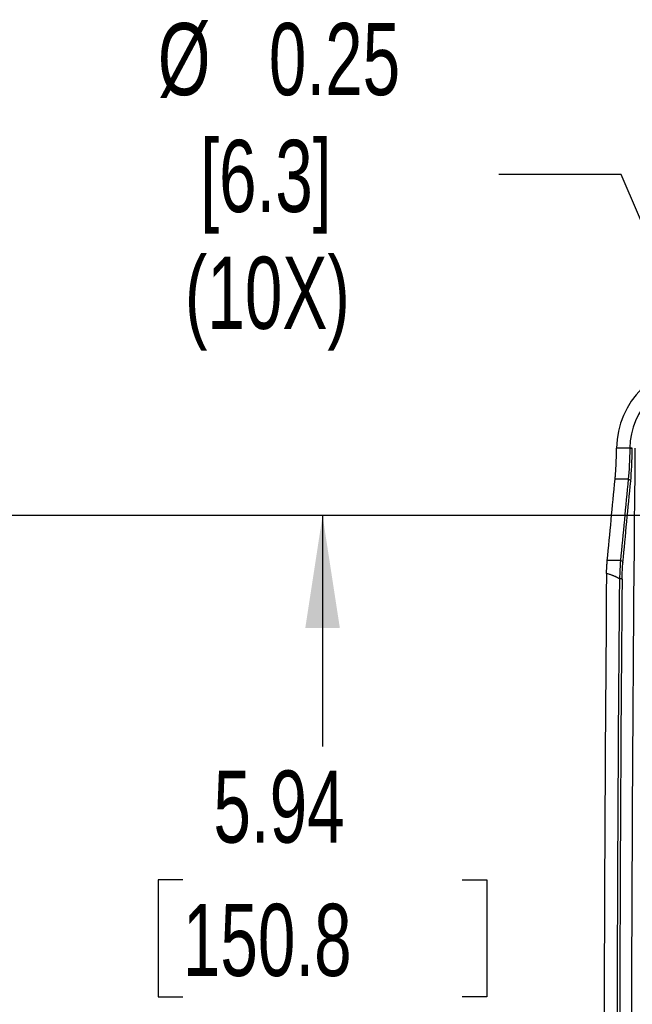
# Model space of a CAD drawing. Header units: inches. Extents: x 1.7 to 75.2, y 1.7 to 57.7.
# Tile 18 of 27: x 43.8 to 48.8, y 24.5 to 32.5. Entities that reach past the tile are written whole.
import ezdxf

# ---------------------------------------------------------------- set-up
doc = ezdxf.new("R2010")
doc.units = ezdxf.units.IN
doc.header["$LTSCALE"] = 7
doc.header["$MEASUREMENT"] = 0
doc.layers.add('DIMENSIONS', color=140, linetype='Continuous', lineweight=25)
doc.styles.add('SLDTEXTSTYLE0', font='TXT', dxfattribs={"width": 0.7})
doc.dimstyles.new('SLDDIMSTYLE0', dxfattribs={"dimtxt": 0.594727, "dimasz": 0.91, "dimexe": 0, "dimexo": 0.0625, "dimgap": 0.148682, "dimtad": 0, "dimtih": 1, "dimtoh": 1, "dimrnd": 1e-09, "dimzin": 12, "dimdsep": 46, "dimtxsty": 'SLDTEXTSTYLE0', "dimsah": 1, "dimcen": 0.09, "dimadec": 0, "dimazin": 3, "dimtfac": 1, "dimtofl": 0, "dimtmove": 0, "dimatfit": 3, "dimfxl": 0, "dimfrac": 2, "dimtolj": 1, "dimtzin": 12, "dimarcsym": 0})
doc.dimstyles.new('SLDDIMSTYLE5', dxfattribs={"dimtxt": 0.594727, "dimasz": 0.91, "dimexe": 0, "dimexo": 0.0625, "dimgap": 0.148682, "dimtad": 0, "dimtih": 1, "dimtoh": 1, "dimrnd": 1e-09, "dimzin": 12, "dimdsep": 46, "dimtxsty": 'SLDTEXTSTYLE0', "dimsah": 1, "dimcen": 0, "dimadec": 0, "dimazin": 3, "dimtfac": 1, "dimtofl": 0, "dimtmove": 0, "dimatfit": 3, "dimfxl": 0, "dimfrac": 2, "dimtolj": 1, "dimtzin": 12, "dimarcsym": 0})

# ---------------------------------------------------------------- blocks, each defined once
blk = doc.blocks.new('_D_13')
at = {"layer": 'DIMENSIONS'}
for p, q in [((49.315, 28.4782), (45.3787, 28.4782)), ((46.2537, 28.4782), (46.2537, 26.6093)), ((45.1227, 25.531), (44.923, 25.531)), ((44.923, 25.531), (44.923, 24.5858)), ((47.3847, 25.531), (47.5844, 25.531)), ((47.5844, 25.531), (47.5844, 24.5858)), ((44.923, 24.5858), (45.1227, 24.5858)), ((47.5844, 24.5858), (47.3847, 24.5858)), ((46.2537, 22.5407), (46.2537, 24.4526)), ((49.215, 22.5407), (45.3787, 22.5407))]:
    blk.add_line(p, q, dxfattribs=at)
for points in [[(46.2537, 28.4782), (46.1137, 27.5682), (46.3937, 27.5682)], [(46.2537, 22.5407), (46.3937, 23.4507), (46.1137, 23.4507)]]:
    blk.add_solid(points, dxfattribs=at)
at = {"layer": 'DIMENSIONS', "char_height": 0.58333, "attachment_point": 1, "style": 'SLDTEXTSTYLE0'}
for s, insert in [('5.94', (45.3701, 26.4161)), ('150.8', (45.1227, 25.3377))]:
    blk.add_mtext(s, dxfattribs=dict(at, insert=insert))
blk = doc.blocks.new('_D_14')
at = {"layer": 'DIMENSIONS'}
for p, q in [((49.215, 28.4782), (42.4845, 28.4782)), ((43.3595, 28.4782), (43.3595, 23.611)), ((42.2285, 22.5326), (42.0287, 22.5326)), ((42.0287, 22.5326), (42.0287, 21.5874)), ((44.4905, 22.5326), (44.6902, 22.5326)), ((44.6902, 22.5326), (44.6902, 21.5874)), ((42.0287, 21.5874), (42.2285, 21.5874)), ((44.6902, 21.5874), (44.4905, 21.5874)), ((43.3595, 16.6032), (43.3595, 21.4543)), ((49.215, 16.6032), (42.4845, 16.6032))]:
    blk.add_line(p, q, dxfattribs=at)
for points in [[(43.3595, 28.4782), (43.2195, 27.5682), (43.4995, 27.5682)], [(43.3595, 16.6032), (43.4995, 17.5132), (43.2195, 17.5132)]]:
    blk.add_solid(points, dxfattribs=at)
at = {"layer": 'DIMENSIONS', "char_height": 0.58333, "attachment_point": 1, "style": 'SLDTEXTSTYLE0'}
for s, insert in [('11.88', (42.2285, 23.4177)), ('301.6', (42.2285, 22.3394))]:
    blk.add_mtext(s, dxfattribs=dict(at, insert=insert))
blk = doc.blocks.new('_D_19')
at = {"layer": 'DIMENSIONS'}
for p, q in [((48.6698, 31.2379), (47.6807, 31.2379)), ((49.8131, 28.5701), (48.6698, 31.2379))]:
    blk.add_line(p, q, dxfattribs=at)
blk.add_solid([(49.8131, 28.5701), (49.5833, 29.4617), (49.326, 29.3514)], dxfattribs=at)
at = {"layer": 'DIMENSIONS', "char_height": 0.58333, "attachment_point": 1, "style": 'SLDTEXTSTYLE0'}
for s, insert in [('%%c', (44.9211, 32.4625)), ('0.25', (45.819, 32.4625)), ('[6.3]', (45.2642, 31.5172)), ('(10X)', (45.1394, 30.572))]:
    blk.add_mtext(s, dxfattribs=dict(at, insert=insert))

msp = doc.modelspace()

# ---------------------------------------------------------------- linework, layer by layer
for p, q in [((48.6335, 29.0231), (48.6336, 29.0245)), ((48.7407, 29.0231), (48.6335, 29.0231)), ((48.7407, 29.0235), (48.7606, 29.0233)), ((48.7606, 29.0222), (48.7606, 29.0233)), ((48.7278, 28.7723), (48.6213, 28.7723)), ((48.6644, 28.1139), (48.5579, 28.1139))]:
    msp.add_line(p, q)
for centre, radius, start, end in [((49.3206, 29.0179), 0.6871, 90.51014, 179.45093), ((49.3206, 29.0179), 0.5799, 90.51014, 179.47045), ((725.1936, 22.5407), 676.4428, 179.4509259, 180.5490741), ((725.1936, 22.5407), 676.6641, 179.5368759, 180.4631241), ((725.1936, 22.5407), 676.5595, 179.5404906, 180.4595094), ((725.1936, 22.5407), 676.5379, 179.5406443, 180.4593557)]:
    msp.add_arc(centre, radius, start, end)
for points, knots in [([(48.6213, 28.7723), (48.6216, 28.7753), (48.6221, 28.7814), (48.623, 28.7908), (48.6238, 28.8005), (48.6246, 28.8104), (48.6253, 28.8206), (48.626, 28.831), (48.6267, 28.8416), (48.6274, 28.8525), (48.6281, 28.8637), (48.6287, 28.8751), (48.6294, 28.8899), (48.6303, 28.9083), (48.6312, 28.9304), (48.6319, 28.9529), (48.6326, 28.9759), (48.6331, 28.9993), (48.6334, 29.0151), (48.6335, 29.0231)], [0, 0, 0, 0, 0.045442, 0.090703, 0.13583, 0.180871, 0.225875, 0.27089, 0.315965, 0.361148, 0.406487, 0.45203, 0.497824, 0.581373, 0.664566, 0.747715, 0.831132, 0.915126, 1, 1, 1, 1]), ([(48.7606, 29.0222), (48.7605, 29.0223), (48.7603, 29.0224), (48.7594, 29.0225), (48.7584, 29.0226), (48.7571, 29.0227), (48.7557, 29.0228), (48.7542, 29.0229), (48.7526, 29.0229), (48.751, 29.023), (48.7495, 29.023), (48.748, 29.0231), (48.7466, 29.0231), (48.7453, 29.0232), (48.7442, 29.0232), (48.7431, 29.0232), (48.7422, 29.0232), (48.7414, 29.0232), (48.7409, 29.0233), (48.7407, 29.0233)], [0, 0, 0, 0, 0.095727, 0.186879, 0.273445, 0.355355, 0.432567, 0.505104, 0.573043, 0.636433, 0.695269, 0.749522, 0.79917, 0.844196, 0.884596, 0.920371, 0.951526, 0.978068, 1, 1, 1, 1]), ([(48.5516, 28.0102), (48.5517, 28.0134), (48.552, 28.02), (48.5524, 28.0296), (48.5528, 28.0391), (48.5533, 28.0485), (48.5538, 28.0576), (48.5545, 28.0695), (48.5554, 28.0836), (48.5566, 28.0995), (48.5575, 28.1091), (48.5579, 28.1139)], [0, 0, 0, 0, 0.08439, 0.168608, 0.252803, 0.33712, 0.421707, 0.506709, 0.672578, 0.836655, 1, 1, 1, 1]), ([(48.6559, 27.9666), (48.6541, 27.9679), (48.6505, 27.9705), (48.6445, 27.9741), (48.638, 27.9778), (48.6309, 27.9814), (48.6231, 27.9851), (48.6147, 27.9887), (48.6057, 27.9923), (48.5961, 27.9959), (48.5858, 27.9995), (48.575, 28.0031), (48.5635, 28.0067), (48.5557, 28.009), (48.5516, 28.0102)], [0, 0, 0, 0, 0.056826, 0.118146, 0.184105, 0.254816, 0.330373, 0.410852, 0.496316, 0.586818, 0.682402, 0.783107, 0.888964, 1, 1, 1, 1]), ([(48.6775, 27.9646), (48.6774, 27.9647), (48.6772, 27.9648), (48.6764, 27.965), (48.6753, 27.9651), (48.6739, 27.9653), (48.6723, 27.9654), (48.6706, 27.9655), (48.6688, 27.9656), (48.6669, 27.9657), (48.665, 27.9658), (48.6631, 27.9659), (48.6612, 27.9659), (48.6594, 27.966), (48.6582, 27.966), (48.6576, 27.966)], [0, 0, 0, 0, 0.094898, 0.186798, 0.2757, 0.361605, 0.444514, 0.524426, 0.601343, 0.675265, 0.746193, 0.81413, 0.879075, 0.941031, 1, 1, 1, 1])]:
    msp.add_open_spline(points, degree=3, knots=knots)
for points in [[(48.7407, 29.0233), (48.7392, 28.9295), (48.7345, 28.8385), (48.7278, 28.7723)], [(48.7477, 28.758), (48.7544, 28.8277), (48.7591, 28.9236), (48.7606, 29.0222)], [(48.5579, 28.1139), (48.5789, 28.3334), (48.6, 28.5528), (48.6213, 28.7723)], [(48.7278, 28.7723), (48.7066, 28.5528), (48.6855, 28.3334), (48.6644, 28.1139)], [(48.6844, 28.0996), (48.7054, 28.3191), (48.7265, 28.5385), (48.7477, 28.758)], [(48.7278, 28.7723), (48.7328, 28.772), (48.7429, 28.7687), (48.7474, 28.7615), (48.7477, 28.758)], [(48.6644, 28.1139), (48.661, 28.0745), (48.6585, 28.0215), (48.6576, 27.966)], [(48.6644, 28.1139), (48.6695, 28.1137), (48.6795, 28.1104), (48.6841, 28.1032), (48.6844, 28.0996)], [(48.6775, 27.9646), (48.6785, 28.0153), (48.6809, 28.0636), (48.6844, 28.0996)], [(48.6576, 27.966), (48.657, 27.966), (48.6564, 27.9662), (48.6559, 27.9666)]]:
    msp.add_open_spline(points, degree=3)

# ---------------------------------------------------------------- dimensions: what is measured, and where the dimension line sits
at = {"layer": 'DIMENSIONS'}
dim = msp.add_diameter_dim_2p(p1=(49.8919, 28.3863), p2=(49.8131, 28.5701), text='%%c0.25\\P[6.3]\\P(10X)', dimstyle='SLDDIMSTYLE5', override={"dimpost": '<>'}, dxfattribs=at)
dim.commit()
dim.dimension.update_dxf_attribs({"geometry": '_D_19', "text_midpoint": (46.2537, 31.2379), "dimtype": 163})
for base, p1, p2, picture, middle in [((43.3594762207, 16.6032093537), (49.5650186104, 28.4782093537), (49.5650186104, 16.6032093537), '_D_14', (43.3594762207, 22.5326370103)), ((46.2537, 28.4782), (49.565, 22.5407), (49.665, 28.4782), '_D_13', (46.2537, 25.531))]:
    dim = msp.add_linear_dim(base=base, p1=p1, p2=p2, angle=90, dimstyle='SLDDIMSTYLE0', dxfattribs=at)
    dim.commit()
    dim.dimension.update_dxf_attribs({"geometry": picture, "text_midpoint": middle, "dimtype": 160})

doc.saveas('drawing.dxf')
